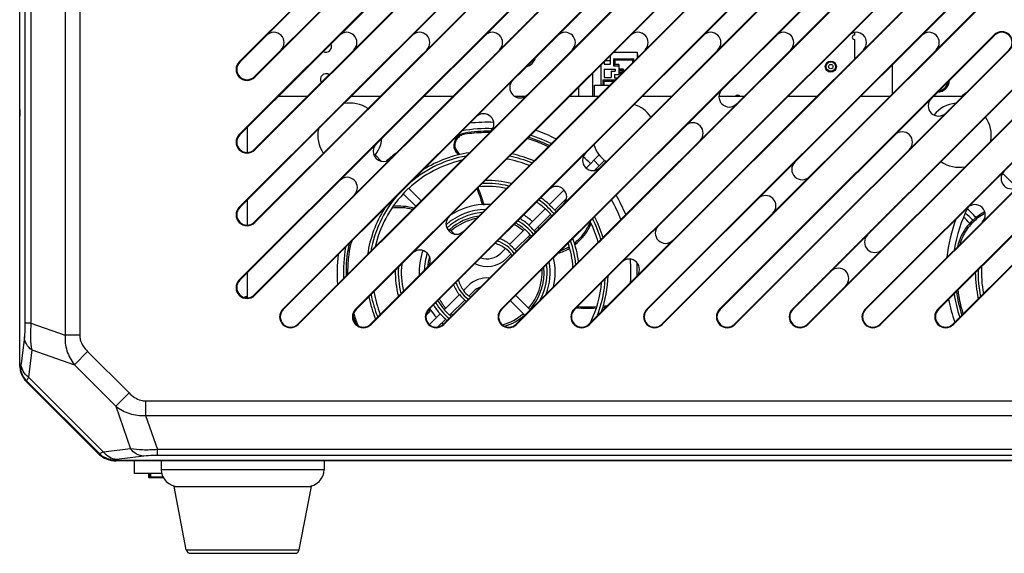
# Model space of a CAD drawing. Header units: millimetres. Extents: x 26 to 1030, y 460 to 962.
# Tile 12 of 15: x 798 to 913, y 512 to 574. Entities that reach past the tile are written whole.
import ezdxf

# ---------------------------------------------------------------- set-up
doc = ezdxf.new("R2010")
doc.units = ezdxf.units.MM
doc.header["$LTSCALE"] = 65.395
doc.layers.add('00_COMPONENTS', color=7, linetype='CONTINUOUS')

msp = doc.modelspace()

# ---------------------------------------------------------------- linework, layer by layer
at = {"layer": '00_COMPONENTS'}
for p, q in [((798.132, 563.45), (798.132, 651.456)), ((798.16, 533.453), (798.16, 651.446)), ((803.429, 647.776), (803.429, 537.123)), ((805.126, 647.776), (805.126, 537.124)), ((798.746, 646.391), (798.746, 538.508)), ((799.443, 646.391), (799.443, 538.508)), ((823.734, 569.014), (901.268, 646.549)), ((823.734, 560.529), (909.754, 646.549)), ((823.783, 568.965), (901.318, 646.499)), ((823.783, 560.48), (909.803, 646.499)), ((903.015, 644.802), (825.48, 567.268)), ((911.5, 644.802), (825.48, 558.782)), ((903.064, 644.753), (825.53, 567.218)), ((911.55, 644.753), (825.53, 558.733)), ((823.734, 552.044), (910.734, 639.044)), ((823.783, 551.994), (910.783, 638.994)), ((912.48, 637.297), (825.48, 550.297)), ((912.53, 637.248), (825.53, 550.248)), ((823.734, 543.558), (910.734, 630.558)), ((823.783, 543.509), (910.783, 630.509)), ((912.48, 628.812), (825.48, 541.812)), ((912.53, 628.762), (825.53, 541.762)), ((828.807, 540.147), (910.734, 622.073)), ((828.857, 540.097), (910.783, 622.024)), ((830.554, 538.4), (912.48, 620.327)), ((912.53, 620.277), (830.604, 538.351)), ((837.293, 540.147), (910.734, 613.588)), ((837.342, 540.097), (910.783, 613.538)), ((839.039, 538.4), (912.48, 611.841)), ((912.53, 611.792), (839.089, 538.351)), ((845.778, 540.147), (910.734, 605.103)), ((845.828, 540.097), (910.783, 605.053)), ((847.525, 538.4), (912.48, 603.356)), ((912.53, 603.307), (847.574, 538.351)), ((854.263, 540.147), (910.734, 596.617)), ((854.313, 540.097), (910.783, 596.568)), ((856.01, 538.4), (912.48, 594.871)), ((912.53, 594.821), (856.059, 538.351)), ((862.749, 540.147), (910.734, 588.132)), ((862.798, 540.097), (910.783, 588.083)), ((864.495, 538.4), (912.48, 586.385)), ((912.53, 586.336), (864.545, 538.351)), ((871.234, 540.147), (910.734, 579.647)), ((871.283, 540.097), (910.783, 579.597)), ((872.98, 538.4), (912.48, 577.9)), ((912.53, 577.851), (873.03, 538.351)), ((879.719, 540.147), (911.719, 572.147)), ((879.769, 540.097), (911.769, 572.097)), ((888.204, 540.147), (920.204, 572.147)), ((888.254, 540.097), (920.254, 572.097)), ((895.437, 572.427), (895.437, 572.124)), ((895.437, 571.616), (895.437, 569.342)), ((896.69, 540.147), (928.69, 572.147)), ((896.739, 540.097), (928.739, 572.097)), ((905.175, 540.147), (937.175, 572.147)), ((905.225, 540.097), (937.225, 572.097)), ((866.965, 569.72), (866.965, 568.742)), ((867.365, 569.342), (869.715, 569.342)), ((867.515, 569.192), (867.365, 569.342)), ((867.365, 569.342), (867.365, 568.542)), ((867.387, 570.142), (870.115, 570.142)), ((869.715, 569.342), (869.565, 569.192)), ((869.715, 569.076), (869.715, 569.342)), ((870.115, 570.142), (870.115, 569.476)), ((870.115, 569.842), (870.165, 569.842)), ((870.115, 569.642), (870.165, 569.642)), ((870.165, 569.842), (870.165, 569.642)), ((881.466, 538.4), (913.466, 570.4)), ((913.515, 570.351), (881.515, 538.351)), ((889.951, 538.4), (921.951, 570.4)), ((922.001, 570.351), (890.001, 538.351)), ((898.436, 538.4), (930.436, 570.4)), ((930.486, 570.351), (898.486, 538.351)), ((906.922, 538.4), (938.922, 570.4)), ((938.971, 570.351), (906.971, 538.351)), ((857.194, 568.434), (857.194, 568.418)), ((865.865, 568.62), (865.865, 566.267)), ((866.265, 569.02), (866.265, 568.742)), ((866.265, 568.742), (866.965, 568.742)), ((866.387, 569.142), (866.965, 569.142)), ((867.365, 568.542), (867.515, 568.692)), ((867.365, 568.542), (867.965, 568.542)), ((869.565, 569.192), (867.515, 569.192)), ((867.515, 569.192), (867.515, 568.692)), ((867.965, 568.692), (867.515, 568.692)), ((867.965, 568.692), (867.965, 568.142)), ((867.965, 568.202), (868.465, 568.202)), ((868.465, 568.202), (868.465, 568.002)), ((869.565, 569.192), (869.565, 568.926)), ((892.287, 568.961), (892.287, 568.863)), ((893.087, 568.863), (893.087, 568.961)), ((899.832, 568.646), (899.832, 565.252)), ((825.53, 567.218), (825.48, 567.268)), ((864.937, 564.95), (864.937, 567.692)), ((866.265, 568.142), (867.565, 568.142)), ((866.265, 568.142), (866.265, 567.167)), ((866.265, 567.167), (867.065, 567.167)), ((867.065, 567.932), (867.565, 567.932)), ((867.065, 567.932), (867.065, 567.167)), ((867.465, 567.532), (867.965, 567.532)), ((867.465, 567.532), (867.465, 567.132)), ((867.465, 567.132), (867.771, 567.132)), ((867.565, 568.142), (867.565, 567.932)), ((868.265, 568.142), (867.965, 568.142)), ((867.965, 568.062), (868.265, 568.062)), ((867.965, 568.062), (867.965, 567.722)), ((868.641, 568.002), (867.965, 568.002)), ((868.421, 567.782), (867.965, 567.782)), ((867.965, 567.722), (868.265, 567.722)), ((867.965, 567.642), (868.265, 567.642)), ((867.965, 567.642), (867.965, 567.532)), ((868.221, 567.582), (867.965, 567.582)), ((868.265, 568.062), (868.265, 568.142)), ((868.265, 567.642), (868.265, 567.722)), ((868.365, 568.002), (868.365, 567.782)), ((868.365, 567.992), (868.631, 567.992)), ((868.365, 567.792), (868.431, 567.792)), ((868.373, 567.992), (868.373, 567.792)), ((868.407, 567.992), (868.407, 567.792)), ((868.415, 567.792), (868.415, 567.992)), ((868.504, 567.992), (868.504, 567.865)), ((863.282, 566.037), (863.282, 564.95)), ((865.135, 566.267), (866.906, 566.267)), ((865.135, 564.95), (865.135, 566.267)), ((866.115, 566.917), (867.556, 566.917)), ((866.265, 566.767), (866.115, 566.917)), ((866.115, 566.917), (866.115, 566.267)), ((866.265, 566.767), (867.406, 566.767)), ((866.265, 566.267), (866.265, 566.767)), ((831.648, 564.95), (828.254, 564.95)), ((840.133, 564.95), (836.739, 564.95)), ((848.618, 564.95), (845.224, 564.95)), ((857.037, 564.95), (855.868, 564.95)), ((865.589, 564.95), (862.195, 564.95)), ((874.074, 564.95), (870.68, 564.95)), ((882.559, 564.95), (879.65, 564.95)), ((881.609, 565.041), (881.623, 564.95)), ((882.031, 564.95), (882.045, 565.041)), ((891.045, 564.95), (887.651, 564.95)), ((899.53, 564.95), (896.136, 564.95)), ((908.015, 564.95), (904.621, 564.95)), ((798.132, 533.692), (798.132, 562.65)), ((798.153, 563.45), (798.153, 562.79)), ((824.632, 561.328), (824.632, 558.433)), ((848.992, 560.044), (848.886, 559.862)), ((848.897, 559.88), (849, 559.82)), ((848.981, 560.026), (849.085, 559.967)), ((848.993, 560.043), (848.992, 560.044)), ((848.993, 560.043), (848.992, 560.044)), ((849, 559.82), (848.993, 559.807)), ((849, 559.82), (849.085, 559.967)), ((849.092, 559.979), (849.085, 559.967)), ((839.581, 558.136), (840.324, 557.393)), ((864.151, 556.608), (865.679, 558.136)), ((840.206, 557.511), (840.138, 557.443)), ((865.691, 556.874), (865.054, 557.511)), ((865.149, 556.331), (866.316, 557.499)), ((913.991, 554.729), (912.707, 556.014)), ((842.826, 553.617), (844.298, 552.144)), ((844.935, 552.782), (843.463, 554.254)), ((861.596, 554.053), (859.862, 552.319)), ((824.632, 552.843), (824.632, 549.948)), ((852.107, 552.356), (852.132, 552.358)), ((852.235, 552.401), (852.247, 552.364)), ((852.236, 552.401), (852.247, 552.364)), ((852.247, 552.364), (852.268, 552.365)), ((852.369, 552.369), (852.382, 552.37)), ((860.5, 551.682), (861.873, 553.055)), ((859.405, 551.862), (857.469, 549.926)), ((858.107, 549.289), (860.043, 551.225)), ((825.53, 550.248), (825.48, 550.297)), ((848.809, 548.908), (848.249, 549.469)), ((857.012, 549.469), (855.231, 547.688)), ((855.868, 547.051), (857.649, 548.831)), ((854.771, 547.228), (854.223, 546.68)), ((854.861, 546.043), (855.409, 546.591)), ((824.632, 544.357), (824.632, 541.463)), ((825.53, 541.762), (825.48, 541.812)), ((849.392, 541.849), (847.611, 540.068)), ((850.399, 542.856), (849.852, 542.309)), ((850.489, 541.671), (851.037, 542.219)), ((857.649, 540.068), (855.966, 541.751)), ((848.249, 539.431), (850.029, 541.211)), ((855.329, 541.113), (857.012, 539.431)), ((847.154, 539.611), (845.889, 538.346)), ((846.045, 540.043), (846.031, 540.064)), ((799.443, 538.508), (798.746, 538.508)), ((799.443, 538.508), (803.429, 537.123)), ((839.089, 538.351), (839.039, 538.4)), ((846.886, 538.068), (847.791, 538.973)), ((847.574, 538.351), (847.525, 538.4)), ((864.545, 538.351), (864.495, 538.4)), ((798.677, 536.921), (798.296, 533.749)), ((805.126, 537.124), (803.429, 537.124)), ((799.53, 535.381), (799.15, 532.208)), ((799.53, 535.381), (804.503, 533.654)), ((806.044, 535.194), (804.503, 533.654)), ((806.044, 535.194), (810.877, 530.362)), ((798.233, 533.483), (798.16, 533.453)), ((804.503, 533.654), (809.336, 528.821)), ((798.934, 531.79), (798.861, 531.76)), ((807.442, 523.179), (798.861, 531.76)), ((807.472, 523.252), (798.934, 531.79)), ((799.011, 531.571), (807.253, 523.328)), ((807.891, 523.467), (799.15, 532.208)), ((810.877, 530.362), (809.336, 528.821)), ((812.806, 529.444), (963.458, 529.444)), ((812.806, 529.444), (812.806, 527.747)), ((809.336, 528.821), (811.063, 523.848)), ((812.806, 527.747), (963.458, 527.747)), ((812.806, 527.747), (814.19, 523.761)), ((811.063, 523.848), (807.891, 523.467)), ((962.074, 523.761), (814.19, 523.761)), ((814.19, 523.064), (814.19, 523.761)), ((807.472, 523.252), (807.442, 523.179)), ((809.165, 522.551), (809.135, 522.478)), ((967.129, 522.478), (809.135, 522.478)), ((966.889, 522.45), (809.375, 522.45)), ((812.604, 522.995), (809.431, 522.614)), ((811.482, 522.45), (811.482, 520.951)), ((962.074, 523.064), (814.19, 523.064)), ((814.632, 522.45), (814.632, 521.45)), ((833.632, 522.45), (833.632, 521.45)), ((814.632, 521.45), (833.632, 521.45)), ((814.696, 520.951), (811.482, 520.951)), ((813.132, 520.951), (813.132, 520.55)), ((813.232, 520.45), (813.132, 520.55)), ((814.851, 520.55), (813.132, 520.55)), ((814.9, 520.45), (813.232, 520.45)), ((813.282, 520.45), (813.282, 520.951)), ((813.402, 520.45), (813.402, 520.951)), ((816.132, 519.45), (832.132, 519.45)), ((817.554, 512.055), (816.132, 519.45)), ((830.71, 512.055), (832.132, 519.45)), ((817.554, 512.055), (830.71, 512.055)), ((818.045, 511.65), (830.219, 511.65))]:
    msp.add_line(p, q, dxfattribs=at)
for radius in [0.65, 0.553, 0.253]:
    msp.add_circle((892.687, 568.45), radius, dxfattribs=at)
for centre, radius, start, end in [((827.764, 571.249), 1.2, 315, 135), ((836.25, 571.249), 1.2, 315, 135), ((844.735, 571.249), 1.2, 315, 134.99995), ((853.22, 571.249), 1.2, 315, 135), ((861.706, 571.249), 1.2, 315, 135), ((870.191, 571.249), 1.2, 315, 135), ((878.676, 571.249), 1.2, 315, 135), ((887.161, 571.249), 1.2, 315, 135), ((895.647, 571.249), 1.2, 315, 135), ((895.437, 571.87), 0.254, 90.00029, 270.00029), ((904.132, 571.249), 1.2, 315, 135), ((912.617, 571.249), 1.27, 315, 135), ((912.617, 571.249), 1.2, 315, 135), ((833.832, 570.78), 0.65, 240.89662, 29.09183), ((856.732, 569.95), 1.6, 286.78946, 344.06007), ((824.632, 568.116), 1.27, 135, 315), ((824.632, 568.116), 1.2, 135, 315), ((892.687, 568.45), 0.575, 45.95048, 134.04952), ((833.832, 566.97), 0.65, 55.28949, 214.71051), ((856.452, 565.995), 1.2, 135, 314.99997), ((905.032, 566.95), 1.5, 273.52351, 356.47471), ((905.032, 566.95), 1.465, 275.2256, 354.81568), ((905.032, 566.95), 1.4, 278.3976, 351.60764), ((905.032, 566.95), 1.365, 280.64409, 349.46987), ((880.847, 564.934), 1.2, 135, 315), ((881.827, 564.64), 0.457, 42.73441, 137.26557), ((905.242, 563.874), 1.2, 135, 315), ((914.532, 557.45), 10, 127.47862, 131.38906), ((836.63, 560.45), 3.75, 55.83848, 100.93554), ((868.63, 560.45), 3.75, 34.74211, 72.5339), ((907.634, 560.45), 3.75, 95.99914, 141.18189), ((798.632, 562.65), 0.5, 161.16032, 180), ((852.209, 561.752), 1.2, 315, 134.99993), ((907.634, 560.45), 3.75, 349.54907, 34.42878), ((852.63, 544.45), 17.5, 87.4942, 96.71674), ((876.604, 560.692), 1.2, 315, 135), ((824.632, 559.631), 1.27, 135, 315), ((824.632, 559.631), 1.2, 135, 315), ((836.63, 560.45), 3.75, 169.06517, 214.16204), ((850.255, 559.193), 1.524, 99.14964, 146.02805), ((852.63, 544.45), 16.762, 87.80366, 100.03692), ((852.555, 544.426), 16.325, 98.89064, 99.04386), ((852.63, 544.45), 16.457, 88.52521, 99.14964), ((852.63, 544.45), 16.457, 63.90766, 73.03185), ((852.63, 544.45), 16.762, 63.5546, 72.48004), ((852.63, 544.45), 17.5, 62.74716, 71.23778), ((900.999, 559.631), 1.2, 315, 134.99993), ((840.542, 558.57), 1.2, 135, 315.00001), ((836.63, 560.45), 3.75, 319.51127, 354.44768), ((850.255, 559.193), 1.524, 153.97195, 181.33961), ((849.646, 559.179), 0.914, 181.33961, 217.53945), ((846.313, 554.707), 5.762, 62.28134, 62.50967), ((868.63, 560.45), 3.75, 197.47797, 235.25504), ((852.63, 544.45), 17.5, 127.25449, 132.0432), ((852.63, 544.45), 13.788, 100.29454, 130.03175), ((852.63, 544.45), 14.103, 98.48662, 121.87953), ((833.979, 547.14), 18.844, 35.73957, 37.53945), ((833.853, 547.082), 19.138, 35.46028, 37.6156), ((852.63, 544.45), 13.788, 67.75634, 79.11326), ((852.63, 544.45), 14.103, 67.22152, 78.25219), ((864.937, 557.51), 1.2, 135, 315), ((852.63, 544.45), 17.5, 46.44381, 50.2837), ((852.63, 544.45), 13.394, 102.80866, 133.0718), ((852.63, 544.45), 13.394, 68.46154, 80.2646), ((889.332, 556.449), 1.2, 135, 315), ((907.634, 560.45), 3.75, 235.57004, 280.47634), ((836.299, 554.328), 1.2, 315, 135), ((852.63, 544.45), 17.5, 43.1172, 43.60927), ((913.727, 555.388), 1.2, 135, 315), ((852.63, 544.45), 10.014, 77.18651, 95.55348), ((852.63, 544.45), 10.365, 75.96491, 93.25519), ((852.63, 544.45), 10.717, 74.84962, 91.19988), ((860.694, 553.267), 1.2, 315, 135), ((852.63, 544.45), 13.788, 139.96825, 169.70546), ((852.63, 544.45), 13.394, 136.9282, 167.18664), ((852.63, 544.45), 13.422, 133.0759, 136.9241), ((833.979, 547.14), 18.844, 16.066, 22.01134), ((833.904, 547.11), 19.08, 16.10045, 22.20995), ((852.63, 544.45), 17.5, 22.59529, 30.87755), ((885.09, 552.206), 1.2, 315, 135), ((842.395, 546.065), 6.095, 73.99031, 97.04398), ((852.63, 544.45), 7.924, 93.92912, 122.4668), ((852.63, 544.45), 7.924, 87.3147, 93.92912), ((852.63, 544.451), 7.922, 91.56931, 91.79109), ((852.63, 544.45), 7.923, 91.25882, 91.5693), ((852.63, 544.449), 7.924, 90.93007, 91.25882), ((852.63, 544.45), 7.924, 90.64836, 90.93008), ((852.63, 544.453), 7.921, 90.3309, 90.64836), ((852.63, 544.456), 7.918, 89.99968, 90.3309), ((852.63, 544.45), 7.924, 87.31054, 87.3147), ((852.63, 544.45), 10.014, 47.57942, 54.9657), ((852.63, 544.45), 10.365, 41.30733, 54.62458), ((852.63, 544.45), 10.717, 47.41014, 54.30629), ((852.63, 544.45), 10.688, 42.58342, 47.41658), ((852.63, 544.45), 16.762, 21.55813, 30.24897), ((909.485, 551.146), 1.2, 315, 135), ((824.632, 551.146), 1.27, 135, 315), ((824.632, 551.146), 1.2, 135, 315), ((852.63, 544.45), 14.103, 148.11026, 171.5149), ((842.397, 546.086), 5.898, 108.53501, 109.92702), ((849.027, 550.085), 1.2, 135, 314.99966), ((852.63, 544.45), 7.337, 91.63806, 130.83653), ((852.63, 544.45), 6.985, 94.78995, 132.36117), ((852.63, 544.45), 6.634, 98.5061, 131.10468), ((852.63, 544.45), 7.924, 48.26134, 57.63235), ((852.63, 544.45), 7.924, 57.63235, 57.63391), ((852.63, 544.45), 10.042, 42.42791, 47.57209), ((852.63, 544.45), 10.014, 41.1766, 42.42058), ((852.63, 544.45), 10.717, 41.42769, 42.58986), ((852.63, 544.45), 14.103, 16.78326, 27.3859), ((923.634, 544.45), 16.762, 153.06924, 171.09886), ((913.399, 546.065), 6.095, 117.0066, 167.13749), ((902.132, 544.2), 9.5, 41.63629, 48.94538), ((902.132, 544.2), 10, 41.58958, 49.75956), ((913.422, 546.051), 5.939, 117.60398, 132.79488), ((852.63, 544.45), 6.4, 101.46267, 130.95812), ((852.63, 544.45), 6.4, 49.03668, 60.70703), ((852.63, 544.45), 6.634, 48.89532, 60.14055), ((852.63, 544.45), 6.985, 39.51623, 59.36518), ((852.63, 544.45), 7.337, 48.52165, 58.66235), ((852.63, 544.45), 7.308, 41.46458, 48.53542), ((859.147, 552.506), 6.095, 307.42851, 337.0465), ((852.63, 544.45), 13.394, 15.13768, 26.41564), ((852.63, 544.45), 13.788, 16.07668, 26.96767), ((873.422, 549.024), 1.2, 135, 314.99993), ((923.634, 544.45), 17.5, 159.32909, 174.2656), ((902.132, 544.2), 9, 41.42323, 47.93448), ((852.63, 544.45), 6.662, 131.12138, 132.86988), ((852.63, 544.45), 6.662, 41.12138, 48.87862), ((852.63, 544.45), 6.4, 39.01253, 40.95996), ((852.63, 544.45), 6.634, 39.22301, 41.10468), ((852.63, 544.45), 7.337, 39.77791, 41.47835), ((852.63, 544.45), 7.924, 40.16596, 41.73857), ((897.817, 547.964), 1.2, 135, 314.99974), ((842.395, 546.065), 6.095, 163.54082, 171.03188), ((842.449, 546.046), 5.967, 160.01988, 171.05328), ((852.63, 544.45), 3.479, 52.44245, 74.87171), ((852.63, 544.45), 3.831, 34.95983, 71.89868), ((852.63, 544.45), 4.182, 51.18626, 69.48239), ((852.63, 544.45), 4.154, 38.77109, 51.22891), ((852.63, 544.45), 10.014, 3.24572, 19.77524), ((852.63, 544.45), 10.365, 4.9539, 20.6809), ((852.63, 544.45), 10.717, 6.51387, 21.5258), ((852.63, 544.45), 17.5, 173.26298, 184.62701), ((852.63, 544.45), 16.762, 169.98809, 182.4466), ((852.63, 544.45), 16.457, 171.03188, 181.47953), ((844.784, 545.842), 1.2, 315, 135), ((852.63, 544.45), 7.924, 161.28873, 182.68346), ((852.63, 544.45), 7.337, 162.34264, 178.37651), ((852.63, 548.274), 2.253, 250.54517, 315), ((852.63, 544.45), 3.508, 37.6184, 52.3816), ((852.63, 544.45), 3.479, 33.93824, 37.55755), ((852.63, 544.45), 4.182, 35.81262, 38.81374), ((859.147, 552.506), 6.095, 286.55036, 300.51001), ((859.152, 552.521), 5.925, 289.89022, 300.82354), ((852.63, 544.45), 10.014, 174.44652, 192.81349), ((852.63, 544.45), 6.985, 164.68991, 175.17462), ((852.63, 548.274), 3.155, 242.94365, 315), ((852.63, 544.45), 6.985, 332.29103, 7.33284), ((852.63, 544.45), 7.337, 339.64045, 9.41724), ((852.63, 544.45), 7.924, 347.67427, 12.40101), ((869.18, 544.782), 1.2, 315, 135), ((852.63, 544.45), 16.762, 355.89181, 5.2156), ((852.63, 544.45), 17.5, 358.63744, 3.63951), ((852.63, 544.45), 10.717, 178.80012, 195.15038), ((852.63, 544.45), 10.365, 176.73622, 194.0283), ((852.63, 544.45), 7.924, 182.68346, 182.68946), ((852.63, 544.45), 6.4, 319.03996, 3.16748), ((852.63, 544.45), 6.634, 318.89532, 4.95427), ((893.575, 543.721), 1.2, 315, 135), ((923.634, 544.45), 14.103, 180.17324, 192.67408), ((923.634, 544.45), 13.788, 178.85383, 191.83994), ((923.634, 544.45), 13.394, 177.07263, 190.73189), ((824.632, 542.66), 1.27, 135, 315), ((824.632, 542.66), 1.2, 135, 315), ((852.63, 544.45), 4.182, 200.52429, 218.81374), ((852.63, 544.45), 3.831, 198.10132, 235.04017), ((852.63, 544.45), 3.479, 195.12233, 217.55755), ((852.63, 540.626), 3.155, 85.22834, 135), ((852.63, 544.45), 13.394, 333.91022, 354.93351), ((852.63, 544.45), 13.788, 338.2512, 356.8582), ((852.63, 544.45), 14.103, 341.0534, 358.26972), ((852.63, 544.45), 13.788, 190.88674, 202.24366), ((852.63, 544.45), 13.394, 189.73031, 201.53354), ((852.63, 544.45), 4.154, 218.77109, 231.22891), ((852.63, 544.45), 3.508, 217.6184, 232.3816), ((852.63, 540.626), 2.253, 109.68761, 135), ((923.634, 544.45), 16.762, 188.61728, 198.26498), ((923.634, 544.45), 16.457, 187.83296, 197.72977), ((824.682, 540.75), 0.833, 93.39006, 119.8203), ((824.682, 540.75), 0.85, 93.37336, 116.59145), ((824.682, 540.75), 0.753, 93.82595, 105.62686), ((852.63, 544.45), 14.103, 191.75051, 202.77969), ((852.63, 544.45), 7.337, 211.33684, 221.47835), ((852.63, 544.45), 6.985, 210.63619, 230.48578), ((852.63, 544.45), 6.634, 209.85664, 221.10468), ((852.63, 544.45), 6.4, 209.28878, 220.9627), ((852.63, 544.45), 4.182, 231.18626, 234.18558), ((852.63, 544.45), 3.479, 232.44245, 236.06383), ((923.634, 544.45), 17.5, 190.37348, 199.47421), ((829.706, 539.249), 1.27, 135, 315), ((829.706, 539.249), 1.2, 135, 315), ((838.191, 539.249), 1.27, 135, 315), ((838.191, 539.249), 1.2, 135, 315), ((852.737, 544.424), 16.381, 196.89768, 197.40353), ((852.739, 544.425), 16.383, 197.40436, 202.26182), ((846.676, 539.249), 1.27, 135, 315), ((846.676, 539.249), 1.2, 135, 315), ((859.626, 526.952), 18.844, 136.066, 138.60673), ((859.682, 526.909), 19.07, 135.98445, 137.65241), ((852.63, 544.45), 7.924, 212.36609, 212.3681), ((852.63, 544.45), 7.924, 212.3681, 213.92912), ((852.63, 544.45), 7.924, 213.92912, 221.73819), ((852.63, 544.45), 7.308, 221.46458, 228.53542), ((852.63, 544.45), 6.662, 221.12138, 228.87862), ((852.63, 544.45), 6.4, 229.04002, 230.9877), ((855.161, 539.249), 1.27, 135, 315), ((855.161, 539.249), 1.2, 135, 315), ((852.63, 544.45), 6.4, 286.26244, 310.95699), ((852.63, 544.45), 6.662, 311.12138, 318.87862), ((863.647, 539.249), 1.27, 135, 315), ((863.647, 539.249), 1.2, 135, 315), ((864.3, 559.374), 19.117, 266.11287, 273.17078), ((864.285, 559.257), 18.844, 266.55073, 273.42456), ((864.299, 559.393), 19.137, 275.46868, 276.54835), ((864.285, 559.257), 18.844, 275.73717, 277.2397), ((872.132, 539.249), 1.27, 135, 315), ((872.132, 539.249), 1.2, 135, 315), ((880.617, 539.249), 1.27, 135, 315), ((880.617, 539.249), 1.2, 135, 315), ((889.102, 539.249), 1.27, 135, 315), ((889.102, 539.249), 1.2, 135, 315), ((897.588, 539.249), 1.27, 135, 315), ((897.588, 539.249), 1.2, 135, 315), ((906.073, 539.249), 1.27, 135, 315), ((906.073, 539.249), 1.2, 135, 315), ((852.63, 544.45), 16.457, 198.14744, 201.46294), ((852.63, 544.45), 7.924, 228.26181, 229.82882), ((852.63, 544.45), 7.337, 228.52165, 230.22165), ((852.63, 544.45), 6.634, 228.89532, 230.77648), ((852.63, 544.45), 6.634, 288.11731, 311.10468), ((801.132, 533.692), 3, 180, 190.33106), ((800.645, 533.489), 2.412, 180.14046, 190.06154), ((800.649, 533.495), 2.418, 209.99787, 224.84353), ((801.132, 533.692), 3, 214.66893, 225), ((809.375, 525.45), 3, 225, 235.33106), ((809.178, 524.966), 2.418, 225.15647, 240.00213), ((809.171, 524.963), 2.412, 259.93846, 269.85954), ((809.375, 525.45), 3, 259.66893, 270), ((816.632, 521.45), 2, 180, 270), ((831.632, 521.45), 2, 270, 0), ((818.045, 512.15), 0.5, 190.88553, 270), ((830.219, 512.15), 0.5, 270, 349.11447)]:
    msp.add_arc(centre, radius, start, end, dxfattribs=at)
for centre, major_axis, ratio, start_param, end_param in [((868.265, 568.202), (0.2, 0), 0.2999915, -1.5707866, 0.0000097), ((868.265, 568.002), (0.2, 0), 0.3000085, -0.0000097, 1.5707866), ((868.265, 567.782), (0.2, 0), 0.2999915, -1.5707866, -1.0132078), ((868.265, 567.582), (0.2, 0), 0.3000085, 1.4893835, 1.5707866), ((800.566, 533.458), (2.224, 0.921), 0.9971479, 2.7499024, 3.5332829), ((809.14, 524.884), (0.921, 2.224), 0.9971479, -3.5332829, -2.7499024)]:
    msp.add_ellipse(centre, major_axis=major_axis, ratio=ratio, start_param=start_param, end_param=end_param, dxfattribs=at)
for points, knots in [([(849.989, 560.548), (849.812, 560.519), (849.463, 560.389), (849.194, 560.13), (849.092, 559.979)], [0, 0, 0, 0, 0.4966647, 1, 1, 1, 1]), ([(849.989, 560.548), (849.986, 560.582), (849.984, 560.63), (849.994, 560.681), (850.007, 560.696), (850.013, 560.697)], [0, 0, 0, 0, 0.6660388, 0.8822761, 1, 1, 1, 1]), ([(852.898, 560.747), (852.658, 560.752), (851.7, 560.751), (850.742, 560.665), (850.032, 560.554)], [0, 0, 0, 0, 0.2505499, 1, 1, 1, 1]), ([(848.861, 559.193), (848.829, 559.19), (848.787, 559.184), (848.746, 559.172), (848.732, 559.162), (848.732, 559.157)], [0, 0, 0, 0, 0.6897954, 0.9008863, 1, 1, 1, 1]), ([(848.943, 559.691), (848.929, 559.651), (848.878, 559.49), (848.858, 559.319), (848.861, 559.193)], [0, 0, 0, 0, 0.2517829, 1, 1, 1, 1]), ([(848.861, 559.193), (848.862, 559.154), (848.878, 559.001), (848.943, 558.854), (849.013, 558.764)], [0, 0, 0, 0, 0.2541885, 1, 1, 1, 1]), ([(848.886, 559.862), (848.888, 559.861), (848.917, 559.847), (848.946, 559.832), (848.972, 559.818)], [0, 0, 0, 0, 0.0687292, 1, 1, 1, 1]), ([(848.993, 559.807), (848.988, 559.798), (848.971, 559.76), (848.955, 559.721), (848.943, 559.691)], [0, 0, 0, 0, 0.2389829, 1, 1, 1, 1]), ([(849.092, 559.979), (849.08, 559.987), (849.047, 560.008), (849.014, 560.029), (848.993, 560.043)], [0, 0, 0, 0, 0.3681674, 1, 1, 1, 1]), ([(859.733, 559.094), (859.536, 559.19), (858.742, 559.558), (857.919, 559.861), (857.292, 560.051)], [0, 0, 0, 0, 0.2508962, 1, 1, 1, 1]), ([(849.013, 558.764), (848.984, 558.739), (848.946, 558.705), (848.909, 558.637), (848.921, 558.622)], [0, 0, 0, 0, 0.6615545, 1, 1, 1, 1]), ([(852.163, 552.36), (852.169, 552.36), (852.197, 552.362), (852.225, 552.364), (852.247, 552.364)], [0, 0, 0, 0, 0.2295429, 1, 1, 1, 1]), ([(843.932, 551.779), (843.54, 551.885), (842.732, 552.016), (841.914, 551.978), (841.513, 551.917)], [0, 0, 0, 0, 0.5000087, 1, 1, 1, 1]), ([(862.791, 547.846), (863.205, 548.168), (863.949, 548.927), (864.464, 549.856), (864.655, 550.344)], [0, 0, 0, 0, 0.5000243, 1, 1, 1, 1]), ([(909.388, 550.409), (908.993, 550.043), (908.3, 549.198), (907.861, 548.197), (907.714, 547.679)], [0, 0, 0, 0, 0.5000377, 1, 1, 1, 1]), ([(836.555, 546.974), (836.519, 546.745), (836.394, 545.828), (836.348, 544.9), (836.357, 544.207)], [0, 0, 0, 0, 0.2506175, 1, 1, 1, 1]), ([(836.374, 547.015), (836.374, 547.014), (836.379, 547.011), (836.388, 547.008), (836.405, 547.003), (836.439, 546.995), (836.49, 546.984), (836.532, 546.977), (836.555, 546.974)], [0, 0, 0, 0, 0.0208826, 0.0755424, 0.1690197, 0.2984186, 0.6356341, 1, 1, 1, 1]), ([(907.49, 542.364), (907.52, 542.127), (907.66, 541.185), (907.883, 540.255), (908.094, 539.574)], [0, 0, 0, 0, 0.2510272, 1, 1, 1, 1]), ([(846.013, 540.09), (846.01, 540.095), (845.994, 540.119), (845.979, 540.142), (845.968, 540.16)], [0, 0, 0, 0, 0.2295288, 1, 1, 1, 1]), ([(798.746, 538.508), (798.746, 538.347), (798.74, 537.817), (798.721, 537.287), (798.677, 536.921)], [0, 0, 0, 0, 0.3050184, 1, 1, 1, 1]), ([(799.443, 538.508), (799.396, 537.93), (799.36, 536.884), (799.442, 535.837), (799.53, 535.381)], [0, 0, 0, 0, 0.5549037, 1, 1, 1, 1]), ([(799.53, 535.381), (799.284, 535.567), (798.866, 536.028), (798.689, 536.629), (798.677, 536.921)], [0, 0, 0, 0, 0.5142536, 1, 1, 1, 1]), ([(803.429, 537.123), (803.378, 536.505), (803.531, 535.246), (804.128, 534.136), (804.503, 533.654)], [0, 0, 0, 0, 0.5039481, 1, 1, 1, 1]), ([(805.126, 537.124), (805.126, 536.941), (805.229, 536.216), (805.661, 535.577), (806.044, 535.194)], [0, 0, 0, 0, 0.2518082, 1, 1, 1, 1]), ([(798.296, 533.749), (798.289, 533.685), (798.27, 533.608), (798.258, 533.494), (798.233, 533.483)], [0, 0, 0, 0, 0.7003253, 1, 1, 1, 1]), ([(799.15, 532.208), (798.903, 532.395), (798.486, 532.855), (798.308, 533.457), (798.296, 533.749)], [0, 0, 0, 0, 0.5142467, 1, 1, 1, 1]), ([(799.15, 532.208), (799.108, 532.109), (799.039, 531.975), (798.976, 531.817), (798.934, 531.79)], [0, 0, 0, 0, 0.6853374, 1, 1, 1, 1]), ([(810.877, 530.362), (811.26, 529.979), (811.899, 529.546), (812.624, 529.444), (812.806, 529.444)], [0, 0, 0, 0, 0.7480719, 1, 1, 1, 1]), ([(809.336, 528.821), (809.818, 528.446), (810.928, 527.849), (812.187, 527.696), (812.806, 527.747)], [0, 0, 0, 0, 0.4959528, 1, 1, 1, 1]), ([(807.891, 523.467), (807.791, 523.426), (807.657, 523.357), (807.499, 523.293), (807.472, 523.252)], [0, 0, 0, 0, 0.6853054, 1, 1, 1, 1]), ([(809.431, 522.614), (809.139, 522.626), (808.538, 522.803), (808.077, 523.221), (807.891, 523.467)], [0, 0, 0, 0, 0.4857484, 1, 1, 1, 1]), ([(812.604, 522.995), (812.312, 523.007), (811.71, 523.184), (811.25, 523.601), (811.063, 523.848)], [0, 0, 0, 0, 0.4857464, 1, 1, 1, 1]), ([(814.19, 523.761), (813.612, 523.714), (812.567, 523.678), (811.52, 523.759), (811.063, 523.848)], [0, 0, 0, 0, 0.5548206, 1, 1, 1, 1]), ([(809.431, 522.614), (809.368, 522.606), (809.29, 522.587), (809.176, 522.576), (809.165, 522.551)], [0, 0, 0, 0, 0.7003111, 1, 1, 1, 1]), ([(814.19, 523.064), (814.029, 523.064), (813.5, 523.058), (812.969, 523.039), (812.604, 522.995)], [0, 0, 0, 0, 0.3047982, 1, 1, 1, 1])]:
    msp.add_open_spline(points, degree=3, knots=knots, dxfattribs=at)
for points in [[(798.554, 532.286), (798.416, 532.527), (798.318, 532.795), (798.27, 533.068)], [(808.75, 522.588), (808.477, 522.636), (808.209, 522.734), (807.969, 522.872)]]:
    msp.add_open_spline(points, degree=3, dxfattribs=at)

doc.saveas('drawing.dxf')
